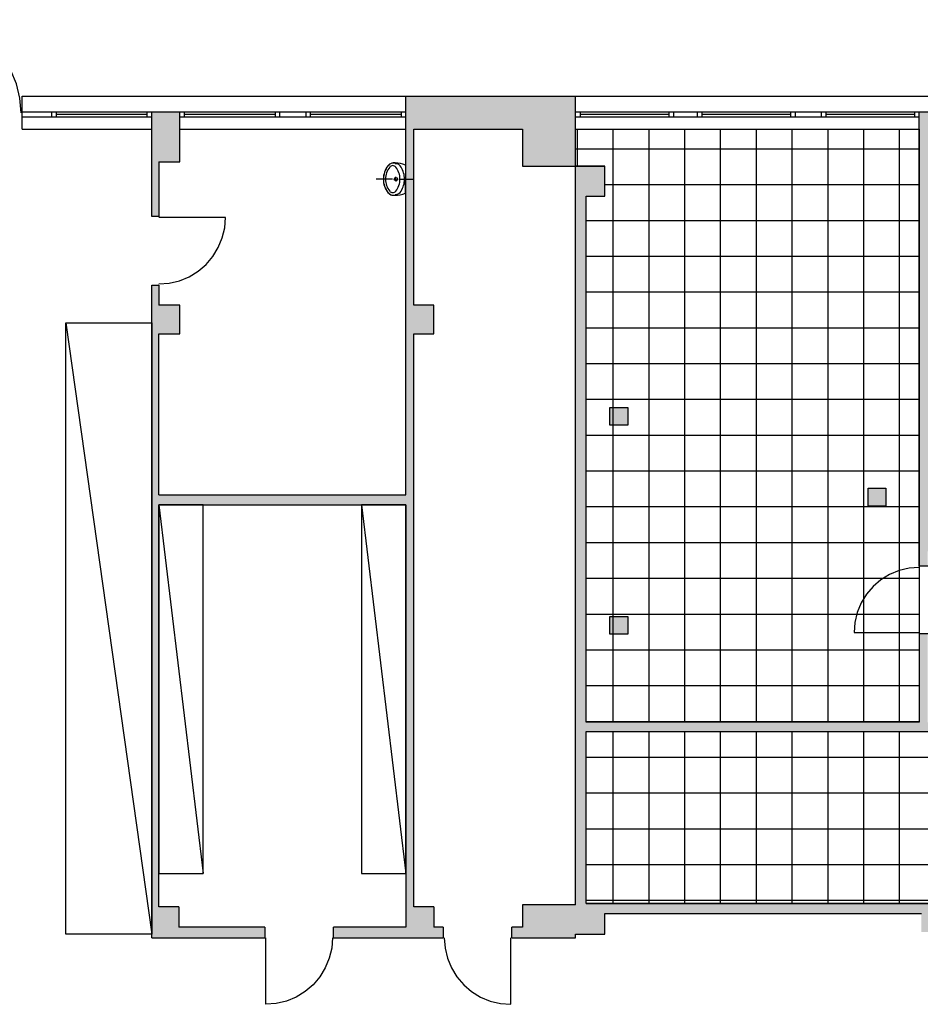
# Model space of a CAD drawing. Header units: metres. Extents: x -7.5 to 56, y -5.6 to 56.3.
# Tile 7 of 10: x 14.1 to 26.7, y 42 to 55.8. Entities that reach past the tile are written whole.
import ezdxf

# ---------------------------------------------------------------- set-up
doc = ezdxf.new("R2010")
doc.units = ezdxf.units.M
for name, color, linetype in [('Ba_bodentank', 64, 'Continuous'), ('Ba_doppelb', 133, 'Continuous'), ('Ba_moebel_einbau', 170, 'Continuous'), ('Ba_san_objekt', 140, 'Continuous'), ('Ba_wand', 7, 'Continuous'), ('Ba_wand-schraffur', 8, 'Continuous')]:
    doc.layers.add(name, color=color, linetype=linetype)

# ---------------------------------------------------------------- blocks, each defined once
blk = doc.blocks.new('_WB2_100_SANI_1')
at = {"layer": 'Ba_san_objekt'}
for p, q in [((0, 0.181), (0, 0.41)), ((0, 0.156), (0, 0.166)), ((0, 0.135), (0, 0.145)), ((-0.195, 0), (0, 0)), ((-0.021, 0.135), (-0.031, 0.135)), ((0, 0.135), (-0.01, 0.135)), ((0, 0.135), (0.01, 0.135)), ((0, 0.135), (0, 0.125)), ((0, 0.114), (0, 0.104)), ((0, 0.089), (0, -0.1)), ((0.195, 0), (0, 0)), ((0.021, 0.135), (0.031, 0.135))]:
    blk.add_line(p, q, dxfattribs=at)
blk.add_circle((0, 0.135), 0.0225, dxfattribs=at)
for centre, radius, start, end in [((-0.005, 0.024), 0.286, 88.9488, 129.7828), ((0, 0.009), 0.301, 90, 128.2379), ((0, 0.009), 0.271, 90, 128.2754), ((0, 0.009), 0.301, 51.7621, 90), ((-0.004, -0.003), 0.313, 52.4437, 89.2432), ((0, 0.009), 0.271, 51.7246, 90), ((-0.123, 0.165), 0.102, 129.3295, 186.2113), ((-0.125, 0.167), 0.1, 128.3887, 177.8727), ((0.19, 0.155), 0.415, 177.8727, 180.0002), ((0.19, 0.155), 0.415, 180.0002, 201.9082), ((0.145, 0.146), 0.37, 178.8168, 203.2197), ((-0.12, 0.143), 0.0952, 180, 239.8895), ((-0.134, 0.179), 0.0544, 128.1266, 231.7246), ((0.134, 0.179), 0.0544, 308.2754, 51.8734), ((0.12, 0.143), 0.0952, 300.1105, 0), ((0.125, 0.167), 0.1, 2.1273, 51.6113), ((0.118, 0.16), 0.11, 352.8237, 50.7189), ((-0.19, 0.155), 0.415, 338.0918, 359.9998), ((-0.19, 0.159), 0.416, 337.6079, 358.3587), ((-0.19, 0.155), 0.415, 359.9998, 2.1273), ((0, 0.349), 0.271, 231.6628, 270), ((0, 0.349), 0.334, 239.8334, 270), ((0, 0.349), 0.271, 270, 308.3372), ((0, 0.349), 0.334, 270, 300.1666)]:
    blk.add_arc(centre, radius, start, end, dxfattribs=at)

msp = doc.modelspace()

# ---------------------------------------------------------------- hatches: boundary and pattern name
at = {"layer": 'Ba_bodentank'}
for points in [[(22.63, 50.11), (22.38, 50.11), (22.38, 50.36), (22.63, 50.36)], [(25.985, 48.98), (25.985, 49.23), (26.235, 49.23), (26.235, 48.98)], [(22.38, 47.19), (22.38, 47.44), (22.63, 47.44), (22.63, 47.19)]]:
    msp.add_hatch(color=256, dxfattribs=at).paths.add_polyline_path(points)
at = {"layer": 'Ba_wand-schraffur'}
for points in [[(21.9, 54.71), (19.53, 54.71), (19.53, 49.14), (16.08, 49.14), (16.08, 51.39), (16.37, 51.39), (16.37, 51.79), (16.08, 51.79), (16.08, 52.07), (15.98, 52.07), (15.98, 42.95), (17.56, 42.95), (17.56, 43.1), (16.36, 43.1), (16.36, 43.38), (16.08, 43.38), (16.08, 49), (19.53, 49), (19.53, 43.1), (18.52, 43.1), (18.52, 42.95), (20.05, 42.95), (20.05, 43.1), (19.92, 43.1), (19.92, 43.38), (19.64, 43.38), (19.64, 51.39), (19.92, 51.39), (19.92, 51.79), (19.64, 51.79), (19.64, 54.25), (21.16, 54.25), (21.16, 53.73), (21.9, 53.73)], [(16.37, 54.49), (15.98, 54.49), (15.98, 53.03), (16.08, 53.03), (16.08, 53.79), (16.37, 53.79)], [(22.05, 53.31), (22.31, 53.31), (22.31, 53.73), (21.9, 53.73), (21.9, 43.41), (21.16, 43.41), (21.16, 43.1), (21.01, 43.1), (21.01, 42.95), (21.9, 42.95), (21.9, 43), (22.31, 43), (22.31, 43.29), (26.73, 43.29), (26.73, 43.03), (27.13, 43.03), (27.13, 43.29), (32.13, 43.29), (32.13, 43.03), (32.53, 43.03), (32.53, 43.29), (37.52, 43.29), (37.52, 43), (37.78, 43), (37.78, 42.11), (37.93, 42.11), (37.93, 48.16), (37.78, 48.16), (37.78, 43.42), (37.33, 43.42), (33.42, 43.42), (33.42, 45.96), (30.06, 45.96), (30.06, 45.83), (33.29, 45.83), (33.29, 43.43), (22.05, 43.43), (22.05, 45.83), (29.13, 45.83), (29.13, 45.96), (28.18, 45.96), (28.18, 47.21), (28.03, 47.21), (28.03, 45.96), (26.82, 45.96), (26.82, 47.2), (26.7, 47.2), (26.7, 45.96), (22.05, 45.96)]]:
    msp.add_hatch(color=256, dxfattribs=at).paths.add_polyline_path(points)
h = msp.add_hatch(color=256, dxfattribs=at)
h.paths.add_polyline_path([(32.53, 54.422), (32.13, 54.422), (32.13, 53.78), (32.53, 53.78)])
h.paths.add_polyline_path([(27.13, 54.49), (26.7, 54.49), (26.7, 48.14), (26.82, 48.14), (26.82, 48.35), (28.03, 48.35), (28.03, 48.14), (28.18, 48.14), (28.18, 48.5), (26.85, 48.5), (26.85, 51.47), (27.13, 51.47), (27.13, 51.87), (26.85, 51.87), (26.85, 53.78), (27.13, 53.78)])
h.paths.add_polyline_path([(32.53, 51.87), (32.13, 51.87), (32.13, 51.47), (32.53, 51.47)])

# ---------------------------------------------------------------- linework, layer by layer
at = {"layer": 'Ba_bodentank'}
for points in [[(22.63, 50.11), (22.38, 50.11), (22.38, 50.36), (22.63, 50.36), (22.63, 50.11)], [(25.985, 48.98), (25.985, 49.23), (26.235, 49.23), (26.235, 48.98), (25.985, 48.98)], [(22.38, 47.19), (22.38, 47.44), (22.63, 47.44), (22.63, 47.19), (22.38, 47.19)]]:
    msp.add_lwpolyline(points, dxfattribs=at)
at = {"layer": 'Ba_doppelb'}
for p, q in [((21.926, 53.969), (21.926, 54.25)), ((22.426, 53.969), (22.426, 54.25)), ((22.926, 53.969), (22.926, 54.25)), ((23.426, 53.969), (23.426, 54.25)), ((23.926, 53.969), (23.926, 54.25)), ((24.426, 53.969), (24.426, 54.25)), ((24.926, 53.969), (24.926, 54.25)), ((25.426, 53.969), (25.426, 54.25)), ((25.926, 53.969), (25.926, 54.25)), ((26.426, 53.969), (26.426, 54.25)), ((21.926, 53.969), (21.9, 53.969)), ((21.926, 53.73), (21.926, 53.969)), ((22.426, 53.969), (21.926, 53.969)), ((22.426, 53.469), (22.426, 53.969)), ((22.926, 53.969), (22.426, 53.969)), ((22.926, 53.469), (22.926, 53.969)), ((23.426, 53.969), (22.926, 53.969)), ((23.426, 53.469), (23.426, 53.969)), ((23.926, 53.969), (23.426, 53.969)), ((23.926, 53.469), (23.926, 53.969)), ((24.426, 53.969), (23.926, 53.969)), ((24.426, 53.469), (24.426, 53.969)), ((24.926, 53.969), (24.426, 53.969)), ((24.926, 53.469), (24.926, 53.969)), ((25.426, 53.969), (24.926, 53.969)), ((25.426, 53.469), (25.426, 53.969)), ((25.926, 53.969), (25.426, 53.969)), ((25.926, 53.469), (25.926, 53.969)), ((26.426, 53.969), (25.926, 53.969)), ((26.426, 53.469), (26.426, 53.969)), ((26.7, 53.969), (26.426, 53.969)), ((22.426, 53.469), (22.31, 53.469)), ((22.426, 52.969), (22.426, 53.469)), ((22.926, 53.469), (22.426, 53.469)), ((22.926, 52.969), (22.926, 53.469)), ((23.426, 53.469), (22.926, 53.469)), ((23.426, 52.969), (23.426, 53.469)), ((23.926, 53.469), (23.426, 53.469)), ((23.926, 52.969), (23.926, 53.469)), ((24.426, 53.469), (23.926, 53.469)), ((24.426, 52.969), (24.426, 53.469)), ((24.926, 53.469), (24.426, 53.469)), ((24.926, 52.969), (24.926, 53.469)), ((25.426, 53.469), (24.926, 53.469)), ((25.426, 52.969), (25.426, 53.469)), ((25.926, 53.469), (25.426, 53.469)), ((25.926, 52.969), (25.926, 53.469)), ((26.426, 53.469), (25.926, 53.469)), ((26.426, 52.969), (26.426, 53.469)), ((26.7, 53.469), (26.426, 53.469)), ((22.426, 52.969), (22.05, 52.969)), ((22.426, 52.469), (22.426, 52.969)), ((22.926, 52.969), (22.426, 52.969)), ((22.926, 52.469), (22.926, 52.969)), ((23.426, 52.969), (22.926, 52.969)), ((23.426, 52.469), (23.426, 52.969)), ((23.926, 52.969), (23.426, 52.969)), ((23.926, 52.469), (23.926, 52.969)), ((24.426, 52.969), (23.926, 52.969)), ((24.426, 52.469), (24.426, 52.969)), ((24.926, 52.969), (24.426, 52.969)), ((24.926, 52.469), (24.926, 52.969)), ((25.426, 52.969), (24.926, 52.969)), ((25.426, 52.469), (25.426, 52.969)), ((25.926, 52.969), (25.426, 52.969)), ((25.926, 52.469), (25.926, 52.969)), ((26.426, 52.969), (25.926, 52.969)), ((26.426, 52.469), (26.426, 52.969)), ((26.7, 52.969), (26.426, 52.969)), ((22.426, 52.469), (22.05, 52.469)), ((22.426, 51.969), (22.426, 52.469)), ((22.926, 52.469), (22.426, 52.469)), ((22.926, 51.969), (22.926, 52.469)), ((23.426, 52.469), (22.926, 52.469)), ((23.426, 51.969), (23.426, 52.469)), ((23.926, 52.469), (23.426, 52.469)), ((23.926, 51.969), (23.926, 52.469)), ((24.426, 52.469), (23.926, 52.469)), ((24.426, 51.969), (24.426, 52.469)), ((24.926, 52.469), (24.426, 52.469)), ((24.926, 51.969), (24.926, 52.469)), ((25.426, 52.469), (24.926, 52.469)), ((25.426, 51.969), (25.426, 52.469)), ((25.926, 52.469), (25.426, 52.469)), ((25.926, 51.969), (25.926, 52.469)), ((26.426, 52.469), (25.926, 52.469)), ((26.426, 51.969), (26.426, 52.469)), ((26.7, 52.469), (26.426, 52.469)), ((22.426, 51.969), (22.05, 51.969)), ((22.426, 51.469), (22.426, 51.969)), ((22.926, 51.969), (22.426, 51.969)), ((22.926, 51.469), (22.926, 51.969)), ((23.426, 51.969), (22.926, 51.969)), ((23.426, 51.469), (23.426, 51.969)), ((23.926, 51.969), (23.426, 51.969)), ((23.926, 51.469), (23.926, 51.969)), ((24.426, 51.969), (23.926, 51.969)), ((24.426, 51.469), (24.426, 51.969)), ((24.926, 51.969), (24.426, 51.969)), ((24.926, 51.469), (24.926, 51.969)), ((25.426, 51.969), (24.926, 51.969)), ((25.426, 51.469), (25.426, 51.969)), ((25.926, 51.969), (25.426, 51.969)), ((25.926, 51.469), (25.926, 51.969)), ((26.426, 51.969), (25.926, 51.969)), ((26.426, 51.469), (26.426, 51.969)), ((26.7, 51.969), (26.426, 51.969)), ((22.426, 51.469), (22.05, 51.469)), ((22.426, 50.969), (22.426, 51.469)), ((22.926, 51.469), (22.426, 51.469)), ((22.926, 50.969), (22.926, 51.469)), ((23.426, 51.469), (22.926, 51.469)), ((23.426, 50.969), (23.426, 51.469)), ((23.926, 51.469), (23.426, 51.469)), ((23.926, 50.969), (23.926, 51.469)), ((24.426, 51.469), (23.926, 51.469)), ((24.426, 50.969), (24.426, 51.469)), ((24.926, 51.469), (24.426, 51.469)), ((24.926, 50.969), (24.926, 51.469)), ((25.426, 51.469), (24.926, 51.469)), ((25.426, 50.969), (25.426, 51.469)), ((25.926, 51.469), (25.426, 51.469)), ((25.926, 50.969), (25.926, 51.469)), ((26.426, 51.469), (25.926, 51.469)), ((26.426, 50.969), (26.426, 51.469)), ((26.7, 51.469), (26.426, 51.469)), ((22.426, 50.969), (22.05, 50.969)), ((22.426, 50.469), (22.426, 50.969)), ((22.926, 50.969), (22.426, 50.969)), ((22.926, 50.469), (22.926, 50.969)), ((23.426, 50.969), (22.926, 50.969)), ((23.426, 50.469), (23.426, 50.969)), ((23.926, 50.969), (23.426, 50.969)), ((23.926, 50.469), (23.926, 50.969)), ((24.426, 50.969), (23.926, 50.969)), ((24.426, 50.469), (24.426, 50.969)), ((24.926, 50.969), (24.426, 50.969)), ((24.926, 50.469), (24.926, 50.969)), ((25.426, 50.969), (24.926, 50.969)), ((25.426, 50.469), (25.426, 50.969)), ((25.926, 50.969), (25.426, 50.969)), ((25.926, 50.469), (25.926, 50.969)), ((26.426, 50.969), (25.926, 50.969)), ((26.426, 50.469), (26.426, 50.969)), ((26.7, 50.969), (26.426, 50.969)), ((22.426, 50.469), (22.05, 50.469)), ((22.426, 49.969), (22.426, 50.469)), ((22.926, 50.469), (22.426, 50.469)), ((22.926, 49.969), (22.926, 50.469)), ((23.426, 50.469), (22.926, 50.469)), ((23.426, 49.969), (23.426, 50.469)), ((23.926, 50.469), (23.426, 50.469)), ((23.926, 49.969), (23.926, 50.469)), ((24.426, 50.469), (23.926, 50.469)), ((24.426, 49.969), (24.426, 50.469)), ((24.926, 50.469), (24.426, 50.469)), ((24.926, 49.969), (24.926, 50.469)), ((25.426, 50.469), (24.926, 50.469)), ((25.426, 49.969), (25.426, 50.469)), ((25.926, 50.469), (25.426, 50.469)), ((25.926, 49.969), (25.926, 50.469)), ((26.426, 50.469), (25.926, 50.469)), ((26.426, 49.969), (26.426, 50.469)), ((26.7, 50.469), (26.426, 50.469)), ((22.426, 49.969), (22.05, 49.969)), ((22.426, 49.469), (22.426, 49.969)), ((22.926, 49.969), (22.426, 49.969)), ((22.926, 49.469), (22.926, 49.969)), ((23.426, 49.969), (22.926, 49.969)), ((23.426, 49.469), (23.426, 49.969)), ((23.926, 49.969), (23.426, 49.969)), ((23.926, 49.469), (23.926, 49.969)), ((24.426, 49.969), (23.926, 49.969)), ((24.426, 49.469), (24.426, 49.969)), ((24.926, 49.969), (24.426, 49.969)), ((24.926, 49.469), (24.926, 49.969)), ((25.426, 49.969), (24.926, 49.969)), ((25.426, 49.469), (25.426, 49.969)), ((25.926, 49.969), (25.426, 49.969)), ((25.926, 49.469), (25.926, 49.969)), ((26.426, 49.969), (25.926, 49.969)), ((26.426, 49.469), (26.426, 49.969)), ((26.7, 49.969), (26.426, 49.969)), ((22.426, 49.469), (22.05, 49.469)), ((22.426, 48.969), (22.426, 49.469)), ((22.926, 49.469), (22.426, 49.469)), ((22.926, 48.969), (22.926, 49.469)), ((23.426, 49.469), (22.926, 49.469)), ((23.426, 48.969), (23.426, 49.469)), ((23.926, 49.469), (23.426, 49.469)), ((23.926, 48.969), (23.926, 49.469)), ((24.426, 49.469), (23.926, 49.469)), ((24.426, 48.969), (24.426, 49.469)), ((24.926, 49.469), (24.426, 49.469)), ((24.926, 48.969), (24.926, 49.469)), ((25.426, 49.469), (24.926, 49.469)), ((25.426, 48.969), (25.426, 49.469)), ((25.926, 49.469), (25.426, 49.469)), ((25.926, 48.969), (25.926, 49.469)), ((26.426, 49.469), (25.926, 49.469)), ((26.426, 48.969), (26.426, 49.469)), ((26.7, 49.469), (26.426, 49.469)), ((22.426, 48.969), (22.05, 48.969)), ((22.426, 48.469), (22.426, 48.969)), ((22.926, 48.969), (22.426, 48.969)), ((22.926, 48.469), (22.926, 48.969)), ((23.426, 48.969), (22.926, 48.969)), ((23.426, 48.469), (23.426, 48.969)), ((23.926, 48.969), (23.426, 48.969)), ((23.926, 48.469), (23.926, 48.969)), ((24.426, 48.969), (23.926, 48.969)), ((24.426, 48.469), (24.426, 48.969)), ((24.926, 48.969), (24.426, 48.969)), ((24.926, 48.469), (24.926, 48.969)), ((25.426, 48.969), (24.926, 48.969)), ((25.426, 48.469), (25.426, 48.969)), ((25.926, 48.969), (25.426, 48.969)), ((25.926, 48.469), (25.926, 48.969)), ((26.426, 48.969), (25.926, 48.969)), ((26.426, 48.469), (26.426, 48.969)), ((26.7, 48.969), (26.426, 48.969)), ((22.426, 48.469), (22.05, 48.469)), ((22.426, 47.969), (22.426, 48.469)), ((22.926, 48.469), (22.426, 48.469)), ((22.926, 47.969), (22.926, 48.469)), ((23.426, 48.469), (22.926, 48.469)), ((23.426, 47.969), (23.426, 48.469)), ((23.926, 48.469), (23.426, 48.469)), ((23.926, 47.969), (23.926, 48.469)), ((24.426, 48.469), (23.926, 48.469)), ((24.426, 47.969), (24.426, 48.469)), ((24.926, 48.469), (24.426, 48.469)), ((24.926, 47.969), (24.926, 48.469)), ((25.426, 48.469), (24.926, 48.469)), ((25.426, 47.969), (25.426, 48.469)), ((25.926, 48.469), (25.426, 48.469)), ((25.926, 47.969), (25.926, 48.469)), ((26.426, 48.469), (25.926, 48.469)), ((26.426, 47.969), (26.426, 48.469)), ((26.7, 48.469), (26.426, 48.469)), ((22.426, 47.969), (22.05, 47.969)), ((22.426, 47.469), (22.426, 47.969)), ((22.926, 47.969), (22.426, 47.969)), ((22.926, 47.469), (22.926, 47.969)), ((23.426, 47.969), (22.926, 47.969)), ((23.426, 47.469), (23.426, 47.969)), ((23.926, 47.969), (23.426, 47.969)), ((23.926, 47.469), (23.926, 47.969)), ((24.426, 47.969), (23.926, 47.969)), ((24.426, 47.469), (24.426, 47.969)), ((24.926, 47.969), (24.426, 47.969)), ((24.926, 47.469), (24.926, 47.969)), ((25.426, 47.969), (24.926, 47.969)), ((25.426, 47.469), (25.426, 47.969)), ((25.926, 47.969), (25.426, 47.969)), ((25.926, 47.469), (25.926, 47.969)), ((26.426, 47.969), (25.926, 47.969)), ((26.426, 47.469), (26.426, 47.969)), ((26.7, 47.969), (26.426, 47.969)), ((22.426, 47.469), (22.05, 47.469)), ((22.426, 46.969), (22.426, 47.469)), ((22.926, 47.469), (22.426, 47.469)), ((22.926, 46.969), (22.926, 47.469)), ((23.426, 47.469), (22.926, 47.469)), ((23.426, 46.969), (23.426, 47.469)), ((23.926, 47.469), (23.426, 47.469)), ((23.926, 46.969), (23.926, 47.469)), ((24.426, 47.469), (23.926, 47.469)), ((24.426, 46.969), (24.426, 47.469)), ((24.926, 47.469), (24.426, 47.469)), ((24.926, 46.969), (24.926, 47.469)), ((25.426, 47.469), (24.926, 47.469)), ((25.426, 46.969), (25.426, 47.469)), ((25.926, 47.469), (25.426, 47.469)), ((25.926, 46.969), (25.926, 47.469)), ((26.426, 47.469), (25.926, 47.469)), ((26.426, 46.969), (26.426, 47.469)), ((26.7, 47.469), (26.426, 47.469)), ((22.426, 46.969), (22.05, 46.969)), ((22.426, 46.469), (22.426, 46.969)), ((22.926, 46.969), (22.426, 46.969)), ((22.926, 46.469), (22.926, 46.969)), ((23.426, 46.969), (22.926, 46.969)), ((23.426, 46.469), (23.426, 46.969)), ((23.926, 46.969), (23.426, 46.969)), ((23.926, 46.469), (23.926, 46.969)), ((24.426, 46.969), (23.926, 46.969)), ((24.426, 46.469), (24.426, 46.969)), ((24.926, 46.969), (24.426, 46.969)), ((24.926, 46.469), (24.926, 46.969)), ((25.426, 46.969), (24.926, 46.969)), ((25.426, 46.469), (25.426, 46.969)), ((25.926, 46.969), (25.426, 46.969)), ((25.926, 46.469), (25.926, 46.969)), ((26.426, 46.969), (25.926, 46.969)), ((26.426, 46.469), (26.426, 46.969)), ((26.7, 46.969), (26.426, 46.969)), ((22.426, 46.469), (22.05, 46.469)), ((22.426, 45.969), (22.426, 46.469)), ((22.926, 46.469), (22.426, 46.469)), ((22.926, 45.969), (22.926, 46.469)), ((23.426, 46.469), (22.926, 46.469)), ((23.426, 45.969), (23.426, 46.469)), ((23.926, 46.469), (23.426, 46.469)), ((23.926, 45.969), (23.926, 46.469)), ((24.426, 46.469), (23.926, 46.469)), ((24.426, 45.969), (24.426, 46.469)), ((24.926, 46.469), (24.426, 46.469)), ((24.926, 45.969), (24.926, 46.469)), ((25.426, 46.469), (24.926, 46.469)), ((25.426, 45.969), (25.426, 46.469)), ((25.926, 46.469), (25.426, 46.469)), ((25.926, 45.969), (25.926, 46.469)), ((26.426, 46.469), (25.926, 46.469)), ((26.426, 45.969), (26.426, 46.469)), ((26.7, 46.469), (26.426, 46.469)), ((22.426, 45.969), (22.05, 45.969)), ((22.426, 45.96), (22.426, 45.969)), ((22.926, 45.969), (22.426, 45.969)), ((22.926, 45.96), (22.926, 45.969)), ((23.426, 45.969), (22.926, 45.969)), ((23.426, 45.96), (23.426, 45.969)), ((23.926, 45.969), (23.426, 45.969)), ((23.926, 45.96), (23.926, 45.969)), ((24.426, 45.969), (23.926, 45.969)), ((24.426, 45.96), (24.426, 45.969)), ((24.926, 45.969), (24.426, 45.969)), ((24.926, 45.96), (24.926, 45.969)), ((25.426, 45.969), (24.926, 45.969)), ((25.426, 45.96), (25.426, 45.969)), ((25.926, 45.969), (25.426, 45.969)), ((25.926, 45.96), (25.926, 45.969)), ((26.426, 45.969), (25.926, 45.969)), ((26.426, 45.96), (26.426, 45.969)), ((26.7, 45.969), (26.426, 45.969)), ((22.426, 45.469), (22.426, 45.83)), ((22.926, 45.469), (22.926, 45.83)), ((23.426, 45.469), (23.426, 45.83)), ((23.926, 45.469), (23.926, 45.83)), ((24.426, 45.469), (24.426, 45.83)), ((24.926, 45.469), (24.926, 45.83)), ((25.426, 45.469), (25.426, 45.83)), ((25.926, 45.469), (25.926, 45.83)), ((26.426, 45.469), (26.426, 45.83)), ((22.426, 45.469), (22.05, 45.469)), ((22.426, 44.969), (22.426, 45.469)), ((22.926, 45.469), (22.426, 45.469)), ((22.926, 44.969), (22.926, 45.469)), ((23.426, 45.469), (22.926, 45.469)), ((23.426, 44.969), (23.426, 45.469)), ((23.926, 45.469), (23.426, 45.469)), ((23.926, 44.969), (23.926, 45.469)), ((24.426, 45.469), (23.926, 45.469)), ((24.426, 44.969), (24.426, 45.469)), ((24.926, 45.469), (24.426, 45.469)), ((24.926, 44.969), (24.926, 45.469)), ((25.426, 45.469), (24.926, 45.469)), ((25.426, 44.969), (25.426, 45.469)), ((25.926, 45.469), (25.426, 45.469)), ((25.926, 44.969), (25.926, 45.469)), ((26.426, 45.469), (25.926, 45.469)), ((26.426, 44.969), (26.426, 45.469)), ((26.926, 45.469), (26.426, 45.469)), ((22.426, 44.969), (22.05, 44.969)), ((22.426, 44.469), (22.426, 44.969)), ((22.926, 44.969), (22.426, 44.969)), ((22.926, 44.469), (22.926, 44.969)), ((23.426, 44.969), (22.926, 44.969)), ((23.426, 44.469), (23.426, 44.969)), ((23.926, 44.969), (23.426, 44.969)), ((23.926, 44.469), (23.926, 44.969)), ((24.426, 44.969), (23.926, 44.969)), ((24.426, 44.469), (24.426, 44.969)), ((24.926, 44.969), (24.426, 44.969)), ((24.926, 44.469), (24.926, 44.969)), ((25.426, 44.969), (24.926, 44.969)), ((25.426, 44.469), (25.426, 44.969)), ((25.926, 44.969), (25.426, 44.969)), ((25.926, 44.469), (25.926, 44.969)), ((26.426, 44.969), (25.926, 44.969)), ((26.426, 44.469), (26.426, 44.969)), ((26.926, 44.969), (26.426, 44.969)), ((22.426, 44.469), (22.05, 44.469)), ((22.426, 43.969), (22.426, 44.469)), ((22.926, 44.469), (22.426, 44.469)), ((22.926, 43.969), (22.926, 44.469)), ((23.426, 44.469), (22.926, 44.469)), ((23.426, 43.969), (23.426, 44.469)), ((23.926, 44.469), (23.426, 44.469)), ((23.926, 43.969), (23.926, 44.469)), ((24.426, 44.469), (23.926, 44.469)), ((24.426, 43.969), (24.426, 44.469)), ((24.926, 44.469), (24.426, 44.469)), ((24.926, 43.969), (24.926, 44.469)), ((25.426, 44.469), (24.926, 44.469)), ((25.426, 43.969), (25.426, 44.469)), ((25.926, 44.469), (25.426, 44.469)), ((25.926, 43.969), (25.926, 44.469)), ((26.426, 44.469), (25.926, 44.469)), ((26.426, 43.969), (26.426, 44.469)), ((26.926, 44.469), (26.426, 44.469)), ((22.426, 43.969), (22.05, 43.969)), ((22.426, 43.469), (22.426, 43.969)), ((22.926, 43.969), (22.426, 43.969)), ((22.926, 43.469), (22.926, 43.969)), ((23.426, 43.969), (22.926, 43.969)), ((23.426, 43.469), (23.426, 43.969)), ((23.926, 43.969), (23.426, 43.969)), ((23.926, 43.469), (23.926, 43.969)), ((24.426, 43.969), (23.926, 43.969)), ((24.426, 43.469), (24.426, 43.969)), ((24.926, 43.969), (24.426, 43.969)), ((24.926, 43.469), (24.926, 43.969)), ((25.426, 43.969), (24.926, 43.969)), ((25.426, 43.469), (25.426, 43.969)), ((25.926, 43.969), (25.426, 43.969)), ((25.926, 43.469), (25.926, 43.969)), ((26.426, 43.969), (25.926, 43.969)), ((26.426, 43.469), (26.426, 43.969)), ((26.926, 43.969), (26.426, 43.969)), ((22.426, 43.469), (22.05, 43.469)), ((22.426, 43.43), (22.426, 43.469)), ((22.926, 43.469), (22.426, 43.469)), ((22.926, 43.43), (22.926, 43.469)), ((23.426, 43.469), (22.926, 43.469)), ((23.426, 43.43), (23.426, 43.469)), ((23.926, 43.469), (23.426, 43.469)), ((23.926, 43.43), (23.926, 43.469)), ((24.426, 43.469), (23.926, 43.469)), ((24.426, 43.43), (24.426, 43.469)), ((24.926, 43.469), (24.426, 43.469)), ((24.926, 43.43), (24.926, 43.469)), ((25.426, 43.469), (24.926, 43.469)), ((25.426, 43.43), (25.426, 43.469)), ((25.926, 43.469), (25.426, 43.469)), ((25.926, 43.43), (25.926, 43.469)), ((26.426, 43.469), (25.926, 43.469)), ((26.426, 43.43), (26.426, 43.469)), ((26.926, 43.469), (26.426, 43.469))]:
    msp.add_line(p, q, dxfattribs=at)
for points in [[(26.7, 45.96), (22.05, 45.96), (22.05, 53.31), (22.31, 53.31), (22.31, 53.73), (21.9, 53.73), (21.9, 54.25), (26.7, 54.25), (26.7, 45.96)], [(33.29, 43.43), (22.05, 43.43), (22.05, 45.83), (33.29, 45.83), (33.29, 43.43)]]:
    msp.add_lwpolyline(points, dxfattribs=at)
at = {"layer": 'Ba_moebel_einbau'}
for p, q in [((14.78, 51.54), (15.98, 43)), ((16.08, 49), (16.7, 43.85)), ((18.91, 49), (19.53, 43.85))]:
    msp.add_line(p, q, dxfattribs=at)
for points in [[(15.98, 51.54), (15.98, 43), (14.78, 43), (14.78, 51.54), (15.98, 51.54)], [(16.7, 43.85), (16.7, 49), (16.08, 49), (16.08, 43.85), (16.7, 43.85)], [(19.53, 49), (18.91, 49), (18.91, 43.85), (19.53, 43.85), (19.53, 49)]]:
    msp.add_lwpolyline(points, dxfattribs=at)
at = {"layer": 'Ba_wand'}
for p, q in [((14.17, 54.25), (14.17, 54.71)), ((14.17, 54.71), (38.79, 54.71)), ((19.53, 49.14), (19.53, 54.71)), ((21.9, 43.41), (21.9, 54.71)), ((14.17, 54.49), (19.53, 54.49)), ((14.58, 54.49), (14.58, 54.422)), ((15.98, 53.03), (15.98, 54.49)), ((16.37, 53.79), (16.37, 54.49)), ((17.77, 54.422), (17.77, 54.49)), ((18.13, 54.49), (18.13, 54.422)), ((23.27, 54.422), (23.27, 54.49)), ((23.6, 54.49), (23.6, 54.422)), ((24.97, 54.422), (24.97, 54.49)), ((25.33, 54.49), (25.33, 54.422)), ((26.7, 48.14), (26.7, 54.49)), ((14.17, 54.422), (15.98, 54.422)), ((14.648, 54.456), (15.912, 54.456)), ((16.37, 54.422), (19.53, 54.422)), ((16.438, 54.456), (17.702, 54.456)), ((18.198, 54.456), (19.462, 54.456)), ((21.968, 54.456), (23.202, 54.456)), ((23.668, 54.456), (24.902, 54.456)), ((25.398, 54.456), (26.632, 54.456)), ((14.17, 54.25), (15.98, 54.25)), ((19.64, 54.25), (21.16, 54.25)), ((19.64, 51.79), (19.64, 54.25)), ((21.16, 54.25), (21.16, 53.73)), ((16.08, 53.79), (16.08, 53.03)), ((16.08, 53.79), (16.37, 53.79)), ((21.16, 53.73), (22.31, 53.73)), ((22.31, 53.31), (22.31, 53.73)), ((22.05, 53.31), (22.31, 53.31)), ((22.05, 45.96), (22.05, 53.31)), ((16.08, 53.03), (15.98, 53.03)), ((15.98, 52.07), (16.08, 52.07)), ((15.98, 42.95), (15.98, 52.07)), ((16.08, 52.07), (16.08, 51.79)), ((16.37, 51.79), (16.08, 51.79)), ((16.37, 51.39), (16.37, 51.79)), ((19.92, 51.79), (19.64, 51.79)), ((19.92, 51.39), (19.92, 51.79)), ((16.08, 49.14), (16.08, 51.39)), ((16.08, 51.39), (16.37, 51.39)), ((19.64, 43.38), (19.64, 51.39)), ((19.64, 51.39), (19.92, 51.39)), ((16.08, 43.38), (16.08, 49)), ((19.53, 49), (19.53, 43.1)), ((26.82, 48.14), (26.7, 48.14)), ((26.7, 47.2), (26.82, 47.2)), ((26.7, 47.2), (26.7, 45.96)), ((26.7, 45.96), (22.05, 45.96)), ((22.05, 43.43), (22.05, 45.83)), ((16.36, 43.38), (16.08, 43.38)), ((19.92, 43.38), (19.64, 43.38)), ((19.92, 43.38), (19.92, 43.1)), ((21.16, 43.41), (21.16, 43.1)), ((21.9, 43.41), (21.16, 43.41)), ((22.31, 43), (22.31, 43.29)), ((22.31, 43.29), (26.73, 43.29)), ((17.56, 43.1), (16.36, 43.1)), ((17.56, 43.1), (17.56, 42.95)), ((18.52, 42.95), (18.52, 43.1)), ((19.53, 43.1), (18.52, 43.1)), ((20.05, 43.1), (19.92, 43.1)), ((20.05, 43.1), (20.05, 42.95)), ((21.01, 42.95), (21.01, 43.1)), ((21.16, 43.1), (21.01, 43.1)), ((15.98, 42.95), (17.56, 42.95)), ((18.52, 42.95), (20.05, 42.95)), ((21.01, 42.95), (21.9, 42.95)), ((21.9, 42.95), (21.9, 43)), ((21.9, 43), (22.31, 43))]:
    msp.add_line(p, q, dxfattribs=at)
at = {"layer": 'Ba_wand', "linetype": 'Continuous'}
for p, q in [((16.37, 54.25), (19.53, 54.25)), ((21.9, 54.25), (26.7, 54.25))]:
    msp.add_line(p, q, dxfattribs=at)
for points in [[(14.155, 54.478), (14.139, 54.681), (14.091, 54.88), (14.013, 55.068), (13.907, 55.242), (13.774, 55.397), (13.619, 55.53), (13.445, 55.636), (13.257, 55.714), (13.058, 55.762), (12.855, 55.778), (12.855, 54.478)], [(16.08, 52.085), (16.225, 52.096), (16.367, 52.131), (16.502, 52.186), (16.627, 52.263), (16.738, 52.357), (16.832, 52.468), (16.909, 52.593), (16.964, 52.728), (16.999, 52.87), (17.01, 53.015), (16.08, 53.015)], [(26.7, 48.125), (26.558, 48.114), (26.419, 48.08), (26.287, 48.026), (26.165, 47.951), (26.057, 47.858), (25.964, 47.75), (25.889, 47.628), (25.835, 47.496), (25.801, 47.357), (25.79, 47.215), (26.7, 47.215)], [(18.505, 42.95), (18.494, 42.805), (18.459, 42.663), (18.404, 42.528), (18.327, 42.403), (18.233, 42.292), (18.122, 42.198), (17.997, 42.121), (17.862, 42.066), (17.72, 42.031), (17.575, 42.02), (17.575, 42.95)], [(20.065, 42.95), (20.076, 42.805), (20.111, 42.663), (20.166, 42.528), (20.243, 42.403), (20.337, 42.292), (20.448, 42.198), (20.573, 42.121), (20.708, 42.066), (20.85, 42.031), (20.995, 42.02), (20.995, 42.95)]]:
    msp.add_lwpolyline(points, dxfattribs=at)
at = {"layer": 'Ba_wand'}
for points in [[(14.648, 54.422), (14.648, 54.49)], [(15.912, 54.49), (15.912, 54.422)], [(16.438, 54.422), (16.438, 54.49)], [(17.702, 54.49), (17.702, 54.422)], [(18.198, 54.422), (18.198, 54.49)], [(19.462, 54.49), (19.462, 54.422)], [(21.9, 54.49), (37.53, 54.49)], [(21.968, 54.422), (21.968, 54.49)], [(23.202, 54.49), (23.202, 54.422)], [(23.668, 54.422), (23.668, 54.49)], [(24.902, 54.49), (24.902, 54.422)], [(25.398, 54.422), (25.398, 54.49)], [(26.632, 54.49), (26.632, 54.422)], [(21.9, 54.422), (26.7, 54.422)], [(16.08, 49.14), (19.53, 49.14)], [(16.08, 49), (19.53, 49)], [(22.05, 45.83), (29.13, 45.83)], [(16.36, 43.38), (16.36, 43.1)], [(22.05, 43.43), (33.29, 43.43)]]:
    msp.add_lwpolyline(points, dxfattribs=at)

# ---------------------------------------------------------------- block references
at = {"layer": 'Ba_san_objekt', "rotation": 90}
msp.add_blockref('_WB2_100_SANI_1', (19.525, 53.55), dxfattribs=at)

doc.saveas('drawing.dxf')
